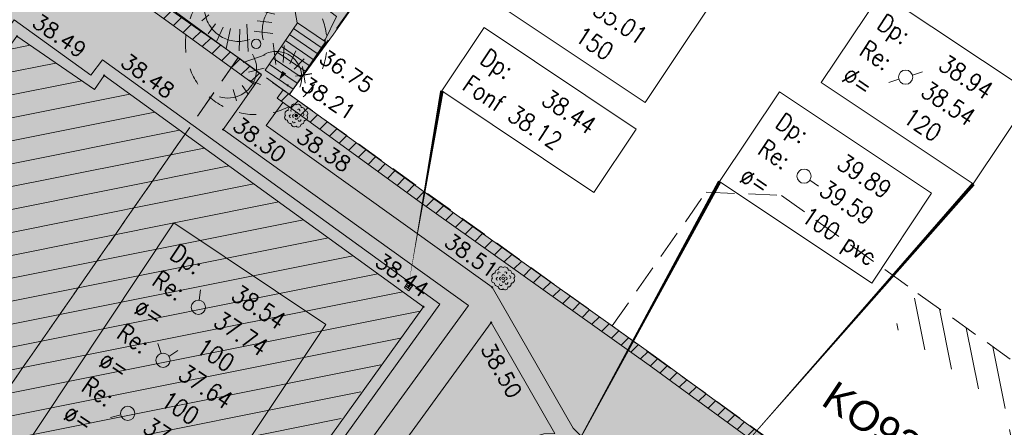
# Model space of a CAD drawing. Header units: metres. Extents: x 1711737 to 1712435, y 9275977 to 9276516.
# Tile 10 of 33: x 1712005 to 1712047, y 9276138 to 9276156. Entities that reach past the tile are written whole.
import ezdxf
from ezdxf.enums import TextEntityAlignment as Align

# ---------------------------------------------------------------- set-up
doc = ezdxf.new("R2010")
doc.units = ezdxf.units.M
doc.header["$LTSCALE"] = 5
doc.header["$PDMODE"] = 32
doc.header["$PDSIZE"] = 0.05
doc.linetypes.add('Parcelle', pattern=[1.2, 0.8, -0.4])
doc.layers.get('0').update_dxf_attribs({"lineweight": 15})
doc.layers.add('_sh_lot1', color=7, linetype='Continuous', lineweight=15, true_color=0xffffd7)
for name, color, linetype, lineweight in [('CL_cloture', 7, 'Continuous', 13), ('CL_cloture.gra', 7, 'Continuous', 9), ('FA_facade', 7, 'Continuous', 15), ('FA_facade.hah', 147, 'Continuous', 13), ('L6', 11, 'Parcelle', 13), ('L7', 11, 'Continuous', 15), ('LF_limite-frise', 8, 'Continuous', 13), ('MA_assainissement', 30, 'Continuous', 13), ('MA_assainissement.txt', 5, 'Continuous', 9), ('MR_topo', 7, 'Continuous', 5), ('MR_topo.alt', 7, 'Continuous', 9), ('MU_mur', 7, 'Continuous', 13), ('MU_mur.hah', 147, 'Continuous', 13), ('MV_voirie', 7, 'Continuous', 13), ('VE_Vegetation', 96, 'Continuous', 9)]:
    doc.layers.add(name, color=color, linetype=linetype, lineweight=lineweight)
doc.styles.add('Ass-Style', font='simplex.shx')
doc.styles.add('Simplex 1.0', font='Simplex.shx', dxfattribs={"height": 0.2})
doc.styles.get("Standard").update_dxf_attribs({"font": 'arial.ttf'})
pattern_1 = [(45, (0, 0), (-0.353553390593, 0.353553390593), [])]

# ---------------------------------------------------------------- blocks, each defined once
blk = doc.blocks.new('PointTopo')
at = {"color": 0}
blk.add_point((0, 0), dxfattribs=at)
at = {"layer": 'MR_topo.alt', "style": 'Simplex 1.0'}
blk.add_attdef('ALT', text='', height=0.65, dxfattribs=at).set_placement((0.25, -0.25), align=Align.TOP_LEFT)
blk = doc.blocks.new('Ha6')
at = {"color": 0}
blk.add_lwpolyline([(-0.5, -0.5), (0.5, -0.5), (0.5, 0.5), (-0.5, 0.5)], close=True, dxfattribs=at)
at = {"color": 0, "flags": 128}
for points in [[(-0.17, -0.5), (-0.17, 0.5)], [(0.17, -0.5), (0.17, 0.5)]]:
    blk.add_lwpolyline(points, dxfattribs=at)
blk = doc.blocks.new('Hvg')
at = {"color": 0}
blk.add_circle((0, 0), 0.0516, dxfattribs=at)
for centre, radius, start, end in [((-0.086, 0.371), 0.118, 43.6925, 183.5969), ((0.078, 0.342), 0.135, 358.4583, 125.1928), ((-0.343, 0.077), 0.135, 88.4583, 215.1928), ((-0.218, 0.24), 0.125, 83.4353, 192.7267), ((-0.23, -0.028), 0.0628, 90.5895, 253.7127), ((-0.177, 0.208), 0.0582, 40.5494, 221.5178), ((-0.093, -0.018), 0.0628, 90.5895, 253.7127), ((0.006, 0.093), 0.0582, 9.1467, 190.1151), ((0.092, 0.212), 0.0628, 330.5895, 133.7127), ((0.105, -0.014), 0.0582, 280.5494, 101.5178), ((0.241, 0.217), 0.125, 353.4353, 102.7267), ((0.269, 0.048), 0.0582, 280.5494, 101.5178), ((0.372, 0.085), 0.118, 313.6925, 93.5969), ((-0.372, -0.086), 0.118, 133.6925, 273.5969), ((-0.241, -0.219), 0.125, 173.4353, 282.7267), ((-0.078, -0.344), 0.135, 178.4583, 305.1928), ((-0.093, -0.258), 0.0582, 160.5494, 341.5178), ((0.006, -0.102), 0.0628, 210.5895, 13.7127), ((0.086, -0.373), 0.118, 223.6925, 3.5969), ((0.138, -0.187), 0.0628, 210.5895, 13.7127), ((0.218, -0.242), 0.125, 263.4353, 12.7267), ((0.343, -0.079), 0.135, 268.4583, 35.1928)]:
    blk.add_arc(centre, radius, start, end, dxfattribs=at)
blk = doc.blocks.new('Gv1')
at = {"color": 0}
blk.add_circle((0, 0), 0.5, dxfattribs=at)
blk = doc.blocks.new('Gv4')
at = {"color": 0, "linetype": 'ByBlock', "flags": 128}
for points in [[(0.0488, 0.0281, -0.078792), (0.0437, 0.1142, -0.078792), (0.0655, 0.1977, -0.119413), (0.144, 0.3009, -0.119413), (0.2611, 0.3567)], [(-0.047, 0.0303, -0.110101), (-0.151, 0.0187, -0.110101), (-0.2501, 0.0523, -0.122637), (-0.3318, 0.1348, -0.122637), (-0.3653, 0.2461)], [(0.0549, -0.0755, -0.130638), (0.1454, -0.0536, -0.130638), (0.2349, -0.0795, -0.18166), (0.314, -0.1795, -0.18166), (0.3077, -0.3069)], [(-0.0269, -0.0721, -0.207851), (-0.0039, -0.2327, -0.207851), (-0.1056, -0.3592, -0.09749), (-0.181, -0.3816, -0.09749), (-0.2592, -0.3738)]]:
    blk.add_lwpolyline(points, format="xyb", dxfattribs=at)
for points in [[(0.2252, 0.3607), (0.2416, 0.324)], [(0.0848, 0.2983), (0.1702, 0.2502)], [(0.1611, 0.3382), (0.2001, 0.2956)], [(0.0408, 0.2307), (0.1307, 0.2086)], [(-0.3836, 0.162), (-0.3342, 0.2059)], [(-0.3397, 0.0705), (-0.2885, 0.1419)], [(0.0066, 0.1635), (0.1108, 0.1498)], [(-0.2775, 0.0212), (-0.2336, 0.1181)], [(-0.2117, -0.0337), (-0.1824, 0.1089)], [(-0.1202, -0.0501), (-0.1165, 0.1035)], [(-0.0562, -0.0538), (-0.0672, 0.1382)], [(-0.0147, 0.0899), (0.1188, 0.0733)], [(0.1389, -0.1454), (0.1202, 0.0056)], [(0.1899, -0.1327), (0.1973, -0.0124)], [(0.2373, -0.1417), (0.2807, -0.0484)], [(-0.0909, -0.1306), (0.0627, -0.0776)], [(0.2684, -0.1793), (0.3396, -0.1048)], [(-0.0544, -0.2001), (0.0572, -0.1708)], [(-0.0653, -0.2495), (0.0316, -0.2879)], [(0.3011, -0.2283), (0.3928, -0.2111)], [(-0.1623, -0.3226), (-0.1385, -0.4013)], [(-0.0983, -0.2952), (-0.0544, -0.3574)]]:
    blk.add_lwpolyline(points, dxfattribs=at)
at = {"color": 0, "linetype": 'ByBlock'}
for start, end in [(90, 103.84615), (117.69231, 131.53846), (62.30769, 76.15385), (34.61539, 48.46154), (145.38461, 159.23077), (6.92308, 20.76923), (173.07692, 186.92308), (339.23077, 353.07692), (200.76923, 214.61538), (311.53846, 325.38461), (228.46154, 242.30769), (256.15385, 270), (283.84615, 297.69231)]:
    blk.add_arc((0, 0), 0.5, start, end, dxfattribs=at)
blk = doc.blocks.new('_GeoCroix')
at = {"color": 0, "linetype": 'ByBlock', "lineweight": -2}
for p, q in [((-0.5, 0.5), (0.5, -0.5)), ((-0.5, -0.5), (0.5, 0.5))]:
    blk.add_line(p, q, dxfattribs=at)
blk = doc.blocks.new('dir_tron')
at = {"color": 0, "flags": 128}
blk.add_lwpolyline([(0.2, 0), (0.5, 0)], dxfattribs=at)
at = {"color": 0}
blk.add_circle((0, 0), 0.2, dxfattribs=at)

msp = doc.modelspace()

# ---------------------------------------------------------------- hatches: boundary and pattern name
at = {"layer": '_sh_lot1'}
h = msp.add_hatch(color=256, dxfattribs=at)
h.dxf.hatch_style = 1
h.paths.add_polyline_path([(1712050.695, 9276201.207), (1712041.971, 9276188.535), (1712031.491, 9276173.935), (1712021.032, 9276159.096), (1712016.253, 9276152.398), (1712014.08, 9276153.956), (1711985.838, 9276173.941), (1711968.308, 9276186.247), (1711968.27, 9276189.263), (1711952.437, 9276216.502), (1711948.951, 9276222.618), (1711953.153, 9276228.058), (1711955.689, 9276231.385), (1711956.567, 9276232.537), (1711959.283, 9276236.389), (1711957.439, 9276237.785), (1711955.641, 9276235.245), (1711954.528, 9276237.209), (1711952.857, 9276240.073), (1711951.329, 9276242.664), (1711950.259, 9276244.465), (1711949.482, 9276245.781), (1711947.588, 9276249.002), (1711948.855, 9276251.159), (1711953.921, 9276258.555), (1711957.085, 9276263.173), (1711961.209, 9276269.384), (1711963.595, 9276272.461), (1711963.93, 9276272.822), (1711964.46, 9276272.981), (1711965.086, 9276272.948), (1711965.62, 9276272.692), (1711978.036, 9276264.401), (1711976.668, 9276262.597), (1711989.632, 9276252.423), (1711991.235, 9276254.65), (1711998.516, 9276249.714), (1712001.29, 9276247.797), (1712006.354, 9276244.298), (1712016.449, 9276237.403), (1712016.271, 9276237.127), (1712012.502, 9276228.82), (1712012.697, 9276228.676), (1712017.972, 9276224.822), (1712023.931, 9276228.015), (1712035.669, 9276234.772), (1712045.724, 9276217.108), (1712062.431, 9276226.735), (1712072.551, 9276232.555), (1712075.161, 9276228.015), (1712059.203, 9276218.84), (1712048.391, 9276212.555), (1712041.24, 9276208.372), (1712050.211, 9276201.555)])
h = msp.add_hatch(color=256, dxfattribs=at)
h.dxf.hatch_style = 1
h.paths.add_polyline_path([(1712001.971, 9276136.535), (1712011.331, 9276149.995), (1712014.08, 9276153.956), (1711985.838, 9276173.941), (1711968.512, 9276186.104), (1711952.301, 9276172.605), (1711946.038, 9276167.369), (1711923.87, 9276148.803), (1711929.255, 9276142.337), (1711950.125, 9276124.469), (1711956.999, 9276136.257), (1711987.056, 9276114.796), (1711996.116, 9276127.229)], flags=17)
h = msp.add_hatch(color=256, dxfattribs=at)
h.dxf.hatch_style = 1
h.paths.add_polyline_path([(1712060.21, 9276112.494), (1712063.879, 9276117.611), (1712050.655, 9276127.449), (1712042.645, 9276133.409), (1712029.933, 9276142.586), (1712016.253, 9276152.398), (1712014.08, 9276153.956), (1712011.331, 9276149.995), (1712001.971, 9276136.535), (1711996.116, 9276127.229), (1712021.306, 9276108.797), (1712024.972, 9276106.21), (1712045.241, 9276091.727), (1712048.931, 9276097.155)], flags=17)
at = {"layer": 'FA_facade.hah'}
h = msp.add_hatch(dxfattribs=at)
h.set_pattern_fill('ANSI31', color=256, scale=0.3)
h.set_pattern_definition([(11.2999, (1711881.224, 9276159.8023), (-0.186637, 0.934036), [])])
h.paths.add_polyline_path([(1712021.939, 9276143.399), (1712008.4, 9276153.196), (1712007.988, 9276152.601), (1712004.7, 9276154.857), (1712000.373, 9276148.857), (1712001.952, 9276147.677), (1712002.033, 9276147.618), (1712000.774, 9276145.897), (1712000.693, 9276145.956), (1711997.117, 9276140.988), (1712004.572, 9276135.56), (1712000.049, 9276129.216), (1712007.714, 9276123.679), (1712012.632, 9276130.454), (1712012.55, 9276130.513), (1712016.65, 9276136.214)])
h = msp.add_hatch(dxfattribs=at)
h.set_pattern_fill('ANSI31', color=256, scale=0.3, angle=270)
h.set_pattern_definition([(281.2999, (1711881.224, 9276159.8023), (0.934036, 0.186637), [])])
h.paths.add_polyline_path([(1712060.241, 9276132.585), (1712050.451, 9276139.685), (1712049.911, 9276138.935), (1712049.771, 9276139.025), (1712049.181, 9276138.285), (1712047.921, 9276139.195), (1712048.501, 9276139.975), (1712042.901, 9276143.965), (1712041.891, 9276142.525), (1712047.141, 9276138.695), (1712046.351, 9276137.605), (1712054.031, 9276132.105), (1712050.671, 9276127.465), (1712063.879, 9276117.611), (1712064.012, 9276117.806), (1712063.974, 9276117.835), (1712064.762, 9276118.905), (1712069.551, 9276125.915)])
at = {"layer": 'MU_mur.hah'}
h = msp.add_hatch(dxfattribs=at)
h.set_pattern_fill('_U', color=256, scale=0.5, angle=45, style=0, pattern_type=0)
h.set_pattern_definition(pattern_1)
h.paths.add_polyline_path([(1711981.384, 9276176.727), (1711986.144, 9276173.382), (1711997.625, 9276165.189), (1712011.267, 9276155.362), (1712014.769, 9276152.81), (1712015.076, 9276153.231), (1712011.572, 9276155.783), (1711997.928, 9276165.612), (1711986.444, 9276173.807), (1711981.683, 9276177.153)])
h = msp.add_hatch(dxfattribs=at)
h.set_pattern_fill('_U', color=256, scale=0.5, angle=45, style=0, pattern_type=0)
h.set_pattern_definition(pattern_1)
h.paths.add_polyline_path([(1712042.337, 9276133.005), (1712031.511, 9276140.923), (1712021.761, 9276147.862), (1712015.734, 9276152.23), (1712015.993, 9276152.586), (1712022.018, 9276148.219), (1712031.769, 9276141.28), (1712042.597, 9276133.36)])

# ---------------------------------------------------------------- linework, layer by layer
at = {"layer": 'CL_cloture', "flags": 128}
msp.add_lwpolyline([(1712021.032, 9276159.096), (1712018.122, 9276154.954), (1712016.261, 9276152.408)], dxfattribs=at)
at = {"layer": 'FA_facade', "flags": 128}
msp.add_lwpolyline([(1712000.373, 9276148.857), (1712004.7, 9276154.857), (1712007.988, 9276152.601), (1712008.4, 9276153.196), (1712021.939, 9276143.399), (1712012.632, 9276130.454), (1712007.714, 9276123.679), (1712000.049, 9276129.216), (1712004.572, 9276135.56), (1711997.117, 9276140.988), (1712000.693, 9276145.956), (1712001.952, 9276147.677)], close=True, dxfattribs=at)
at = {"layer": 'L6', "ltscale": 0.3, "elevation": 34.565}
for points in [[(1711987.056, 9276114.796), (1711956.999, 9276136.257), (1711950.125, 9276124.469), (1711929.137, 9276142.438), (1711929.141, 9276142.474), (1711923.87, 9276148.803), (1711946.038, 9276167.369), (1711952.301, 9276172.605), (1711968.516, 9276186.108), (1711968.308, 9276186.247), (1711985.838, 9276173.941), (1712014.08, 9276153.956), (1712011.331, 9276149.995), (1712001.971, 9276136.535), (1711996.116, 9276127.229), (1711987.056, 9276114.796)], [(1712063.879, 9276117.611), (1712060.21, 9276112.494), (1712048.931, 9276097.155), (1712045.241, 9276091.727), (1712024.972, 9276106.21), (1712021.306, 9276108.797), (1711996.116, 9276127.229), (1712001.971, 9276136.535), (1712011.331, 9276149.995), (1712014.08, 9276153.956), (1712016.253, 9276152.398), (1712029.933, 9276142.586), (1712042.645, 9276133.409), (1712050.655, 9276127.449), (1712063.879, 9276117.611)], [(1712063.879, 9276117.611), (1712050.655, 9276127.449), (1712042.645, 9276133.409), (1712029.933, 9276142.586), (1712033.921, 9276148.255), (1712037.111, 9276148.115), (1712042.901, 9276143.965), (1712048.501, 9276139.975), (1712047.921, 9276139.195), (1712049.181, 9276138.285), (1712049.771, 9276139.025), (1712049.911, 9276138.935), (1712050.451, 9276139.685), (1712060.241, 9276132.585), (1712069.551, 9276125.915), (1712063.879, 9276117.611)]]:
    msp.add_lwpolyline(points, close=True, dxfattribs=at)
for points in [[(1712021.032, 9276159.096), (1712016.253, 9276152.398), (1712014.08, 9276153.956), (1711985.838, 9276173.941)], [(1712021.032, 9276159.096), (1712016.253, 9276152.398), (1712029.933, 9276142.586), (1712033.921, 9276148.255), (1712037.111, 9276148.115), (1712042.901, 9276143.965), (1712048.501, 9276139.975), (1712047.921, 9276139.195), (1712049.181, 9276138.285), (1712049.771, 9276139.025), (1712049.911, 9276138.935), (1712050.451, 9276139.685), (1712060.241, 9276132.585), (1712069.551, 9276125.915), (1712076.681, 9276135.875), (1712067.331, 9276142.435), (1712058.511, 9276148.815), (1712059.111, 9276149.625), (1712057.601, 9276150.745), (1712056.941, 9276149.885), (1712056.161, 9276150.445), (1712040.551, 9276161.625)]]:
    msp.add_lwpolyline(points, dxfattribs=at)
at = {"layer": 'LF_limite-frise', "flags": 128}
for points in [[(1712017.748, 9276154.687), (1712018.243, 9276155.693), (1712017.232, 9276156.494), (1712016.785, 9276159.236)], [(1712016.32, 9276156.973), (1712016.581, 9276155.431)], [(1712001.843, 9276136.927), (1711995.62, 9276141.489), (1711998.684, 9276145.736), (1711997.895, 9276146.306), (1711999.511, 9276148.569), (1712004.581, 9276155.554), (1712007.838, 9276153.212), (1712008.322, 9276153.867), (1712022.632, 9276143.503), (1712017.127, 9276135.859), (1712017.895, 9276135.276), (1712023.853, 9276143.456), (1712013.438, 9276150.909), (1712014.065, 9276151.79), (1712014.83, 9276152.866)], [(1712036.754, 9276134.443), (1712036.76, 9276134.844), (1712035.946, 9276135.353), (1712028.998, 9276137.53), (1712028.282, 9276138.256), (1712024.852, 9276144.223), (1712015.272, 9276151.082), (1712015.97, 9276152.058)]]:
    msp.add_lwpolyline(points, dxfattribs=at)
msp.add_lwpolyline([(1712024.807, 9276142.727), (1712027.503, 9276138.028), (1712027.036, 9276138.012), (1712019.755, 9276135.787)], close=True, dxfattribs=at)
at = {"layer": 'MA_assainissement.txt'}
for points in [[(1712028.922, 9276162.399), (1712035.369, 9276158.099), (1712031.333, 9276152.047), (1712024.885, 9276156.347)], [(1712041.34, 9276156.705), (1712047.788, 9276152.405), (1712045.25, 9276148.599), (1712038.802, 9276152.899)], [(1712024.508, 9276155.228), (1712030.955, 9276150.928), (1712029.166, 9276148.245), (1712022.718, 9276152.545)], [(1712037.033, 9276152.508), (1712043.48, 9276148.208), (1712040.942, 9276144.402), (1712034.494, 9276148.702)], [(1712011.355, 9276146.951), (1712017.802, 9276142.651), (1712009.271, 9276129.86), (1712002.824, 9276134.16)]]:
    msp.add_lwpolyline(points, close=True, dxfattribs=at)
for points in [[(1712021.293, 9276144.24, 0, 0.15, 0), (1712022.718, 9276152.545, 0, 0, 0)], [(1712025.918, 9276132.916, 0, 0.15, 0), (1712034.494, 9276148.702, 0, 0, 0)], [(1712032.844, 9276134.472, 0, 0.15, 0), (1712045.25, 9276148.599, 0, 0, 0)]]:
    msp.add_lwpolyline(points, format="xyseb", dxfattribs=at)
at = {"layer": 'MU_mur'}
for p, q in [((1712014.769, 9276152.81, 36.144), (1712015.076, 9276153.231, 36.144)), ((1712015.734, 9276152.23, 38.952), (1712015.993, 9276152.586, 38.952))]:
    msp.add_line(p, q, dxfattribs=at)
at = {"layer": 'MU_mur', "flags": 128}
for points, elevation in [([(1711981.683, 9276177.153), (1711986.444, 9276173.807), (1711997.928, 9276165.612), (1712011.572, 9276155.783), (1712015.076, 9276153.231)], 36.144), ([(1711981.384, 9276176.727), (1711986.144, 9276173.382), (1711997.625, 9276165.189), (1712011.267, 9276155.362), (1712014.769, 9276152.81)], 36.144), ([(1712042.604, 9276133.355), (1712031.769, 9276141.28), (1712022.018, 9276148.219), (1712015.993, 9276152.586)], 38.952), ([(1712042.337, 9276133.005), (1712031.511, 9276140.923), (1712021.761, 9276147.862), (1712015.734, 9276152.23)], 38.952)]:
    msp.add_lwpolyline(points, dxfattribs=dict(at, elevation=elevation))
at = {"layer": 'MV_voirie'}
for p, q in [((1712016.253, 9276154.932, 37.077), (1712017.434, 9276154.128, 37.086)), ((1712016.424, 9276155.184, 36.888), (1712017.605, 9276154.379, 36.899)), ((1712016.082, 9276154.681, 37.266), (1712017.263, 9276153.877, 37.274)), ((1712015.74, 9276154.179, 37.644), (1712016.921, 9276153.375, 37.649)), ((1712015.911, 9276154.43, 37.455), (1712017.092, 9276153.626, 37.461)), ((1712015.398, 9276153.677, 38.022), (1712016.58, 9276152.873, 38.024)), ((1712015.569, 9276153.928, 37.833), (1712016.75, 9276153.124, 37.836))]:
    msp.add_line(p, q, dxfattribs=at)
at = {"layer": 'MV_voirie', "elevation": 36.699, "flags": 128}
msp.add_lwpolyline([(1712016.595, 9276155.435), (1712017.776, 9276154.63), (1712016.409, 9276152.622), (1712015.227, 9276153.426)], close=True, dxfattribs=at)
msp.add_lwpolyline([(1712017.181, 9276155.036, 0, 0, 0), (1712015.818, 9276153.024, 0, 0.2, 0), (1712016.034, 9276153.331, 0.2, 0.2, 0)], format="xyseb", dxfattribs=at)

# ---------------------------------------------------------------- block references
at = {"layer": 'CL_cloture.gra', "xscale": 0.5, "yscale": 0.5, "zscale": 0.5, "rotation": 233.8382099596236}
msp.add_blockref('_GeoCroix', (1712016.861, 9276153.228), dxfattribs=at)
at = {"layer": 'MA_assainissement', "xscale": 0.2377483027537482, "yscale": 0.2377483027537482, "rotation": 53.98076811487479}
msp.add_blockref('Ha6', (1712021.293, 9276144.24, 38.441), dxfattribs=at)
at = {"layer": 'MA_assainissement.txt', "xscale": 1.5, "yscale": 1.5}
for p, rotation in [((1712042.38, 9276153.127), 17.11362600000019), ((1712042.38, 9276153.127), 197.0584011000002), ((1712038.072, 9276148.93), 325.2019455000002), ((1712012.394, 9276143.373), 83.3146758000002), ((1712010.896, 9276141.127), 106.7919435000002), ((1712010.896, 9276141.127), 33.80133060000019), ((1712009.398, 9276138.88), 193.4651223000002)]:
    msp.add_blockref('dir_tron', p, dxfattribs=dict(at, rotation=rotation))
at = {"layer": 'MR_topo'}
ref = msp.add_blockref('PointTopo', (1712004.7, 9276154.857, 38.494), dxfattribs=dict(at, rotation=325.5425479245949))
ref.add_attrib('ALT', '38.49', (1712005.284, 9276155.322, 38.494), dxfattribs={"layer": 'MR_topo.alt', "height": 0.65, "rotation": 325.5425, "style": 'Simplex 1.0'})
ref = msp.add_blockref('PointTopo', (1712017.748, 9276154.687, 36.75), dxfattribs=dict(at, rotation=326.0823172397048))
ref.add_attrib('ALT', '36.75', dxfattribs={"layer": 'MR_topo.alt', "height": 0.65, "rotation": 326.0823, "style": 'Simplex 1.0'}).set_placement((1712017.816, 9276154.34, 36.75), align=Align.TOP_LEFT)
ref = msp.add_blockref('PointTopo', (1712008.4, 9276153.196, 38.476), dxfattribs=dict(at, rotation=324.1082151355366))
ref.add_attrib('ALT', '38.48', (1712009.04, 9276153.649, 38.476), dxfattribs={"layer": 'MR_topo.alt', "height": 0.65, "rotation": 324.1082, "style": 'Simplex 1.0'})
ref = msp.add_blockref('PointTopo', (1712016.177, 9276152.78, 38.211), dxfattribs=dict(at, rotation=326.4126275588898))
ref.add_attrib('ALT', '38.21', (1712016.689, 9276152.646, 38.211), dxfattribs={"layer": 'MR_topo.alt', "height": 0.65, "rotation": 326.4126, "style": 'Simplex 1.0'})
ref = msp.add_blockref('PointTopo', (1712013.438, 9276150.909, 38.295), dxfattribs=dict(at, rotation=323.424559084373))
ref.add_attrib('ALT', '38.30', (1712013.788, 9276150.96, 38.295), dxfattribs={"layer": 'MR_topo.alt', "height": 0.65, "rotation": 323.4246, "style": 'Simplex 1.0'})
ref = msp.add_blockref('PointTopo', (1712016.541, 9276151.502, 38.383), dxfattribs=dict(at, rotation=326.2998993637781))
ref.add_attrib('ALT', '38.38', dxfattribs={"layer": 'MR_topo.alt', "height": 0.65, "rotation": 326.2999, "style": 'Simplex 1.0'}).set_placement((1712016.851, 9276150.994, 38.383), align=Align.TOP_LEFT)
ref = msp.add_blockref('PointTopo', (1712024.852, 9276144.223, 38.512), dxfattribs=dict(at, rotation=324.39585895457))
ref.add_attrib('ALT', '38.51', dxfattribs={"layer": 'MR_topo.alt', "height": 0.65, "rotation": 324.3959, "style": 'Simplex 1.0'}).set_placement((1712024.794, 9276144.572, 38.512), align=Align.RIGHT)
ref = msp.add_blockref('PointTopo', (1712021.939, 9276143.399, 38.439), dxfattribs=dict(at, rotation=324.9376732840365))
ref.add_attrib('ALT', '38.44', dxfattribs={"layer": 'MR_topo.alt', "height": 0.65, "rotation": 324.9377, "style": 'Simplex 1.0'}).set_placement((1712021.878, 9276143.747, 38.439), align=Align.RIGHT)
ref = msp.add_blockref('PointTopo', (1712024.807, 9276142.727, 38.505), dxfattribs=dict(at, rotation=299.8442197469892))
ref.add_attrib('ALT', '38.50', dxfattribs={"layer": 'MR_topo.alt', "height": 0.65, "rotation": 299.8442, "style": 'Simplex 1.0'}).set_placement((1712024.901, 9276141.942, 38.505), align=Align.TOP_LEFT)
at = {"layer": 'VE_Vegetation'}
for name, xscale, yscale in [('Gv4', 6, 6), ('Gv1', 0.4, 0.4)]:
    msp.add_blockref(name, (1712014.844, 9276154.538, 37.244), dxfattribs=dict(at, xscale=xscale, yscale=yscale))
for p in [(1712016.541, 9276151.502, 38.383), (1712025.317, 9276144.606, 38.52)]:
    msp.add_blockref('Hvg', p, dxfattribs=at)

# ---------------------------------------------------------------- texts
at = {"layer": 'L7'}
msp.add_text('KO92', height=1.25, rotation=326.2999, dxfattribs=at).set_placement((1712038.741, 9276139.275, 34.565))
at = {"layer": 'MA_assainissement.txt', "style": 'Ass-Style', "width": 0.85}
for s, p in [('35.01', (1712029.045, 9276155.826)), ('Dp:', (1712041.111, 9276155.235)), ('150', (1712028.296, 9276154.703)), ('Re:', (1712040.362, 9276154.112)), ('Dp:', (1712024.279, 9276153.758)), ('38.94', (1712043.711, 9276153.501)), ('Fonf 38.12', (1712023.53, 9276152.635)), ('Ø=', (1712039.613, 9276152.989)), ('38.54', (1712042.962, 9276152.378)), ('38.44', (1712026.879, 9276152.024)), ('Dp:', (1712036.804, 9276151.038)), ('120', (1712042.213, 9276151.255)), ('Re:', (1712036.055, 9276149.915)), ('39.89', (1712039.404, 9276149.304)), ('ø=', (1712035.306, 9276148.792)), ('39.59', (1712038.655, 9276148.181)), ('100 pvc', (1712037.905, 9276147.058)), ('Dp:', (1712011.125, 9276145.481)), ('Re:', (1712010.376, 9276144.358)), ('38.54', (1712013.725, 9276143.747)), ('ø=', (1712009.627, 9276143.235)), ('37.74', (1712012.976, 9276142.624)), ('Re:', (1712008.878, 9276142.112)), ('100', (1712012.227, 9276141.501)), ('ø=', (1712008.129, 9276140.989)), ('37.64', (1712011.478, 9276140.378)), ('Re:', (1712007.38, 9276139.865)), ('100', (1712010.729, 9276139.255)), ('ø=', (1712006.631, 9276138.742)), ('37.56', (1712009.98, 9276138.131))]:
    msp.add_text(s, height=0.75, rotation=326.2999, dxfattribs=at).set_placement(p)

doc.saveas('drawing.dxf')
